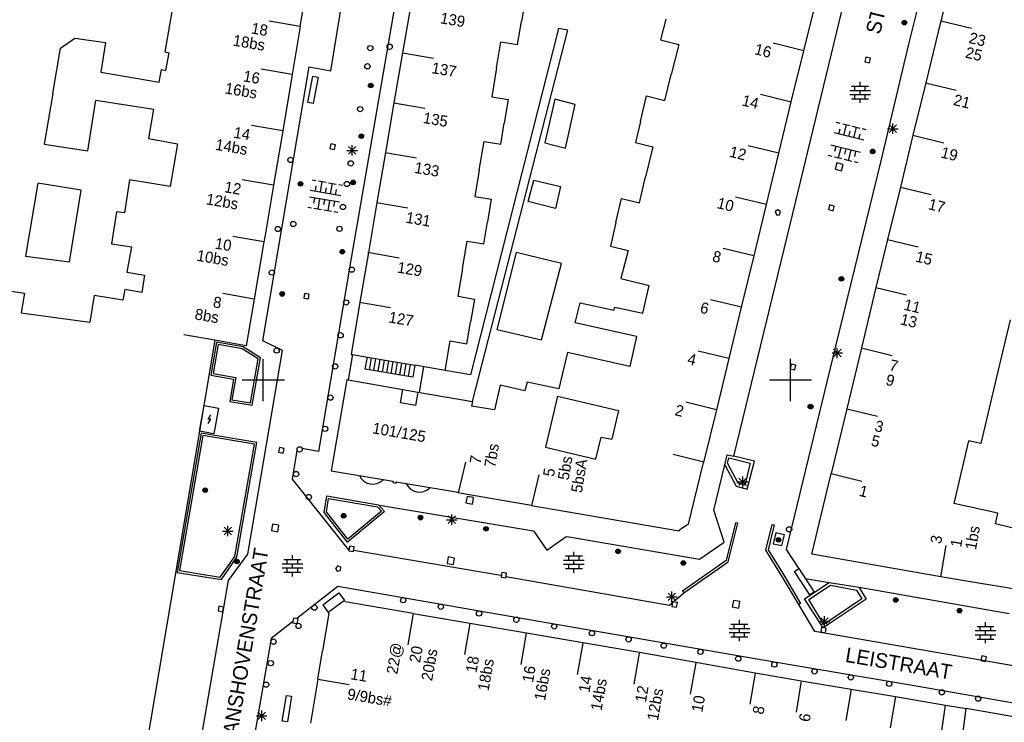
# Model space of a CAD drawing. Header units: millimetres. Extents: x 135944 to 142000, y 454200 to 456692.
# Tile 151 of 185: x 137177 to 137270, y 456418 to 456484. Entities that reach past the tile are written whole.
import ezdxf
from ezdxf.enums import TextEntityAlignment as Align

# ---------------------------------------------------------------- set-up
doc = ezdxf.new("R2010")
doc.units = ezdxf.units.MM
doc.layers.add('TotaalGBKN2013_Bistad', color=251, linetype='Continuous')
doc.styles.add('TotaalGBKN2013X$0$GBKN binnenstad 2009$0$Standard', font='txt')

msp = doc.modelspace()

# ---------------------------------------------------------------- linework, layer by layer
at = {"layer": 'TotaalGBKN2013_Bistad'}
for p, q in [((137265.691, 456499.946), (137261.202, 456481.842)), ((137213.763, 456493.114), (137208.3, 456461.373)), ((137203.506, 456483.502), (137204.61, 456490.043)), ((137265.597, 456489.441), (137264.264, 456484.06)), ((137206.4, 456479.311), (137207.6, 456486.644)), ((137252.422, 456486.082), (137251.233, 456481.22)), ((137214.009, 456485.738), (137213.201, 456481.01)), ((137224.833, 456486.022), (137224.486, 456483.973)), ((137249.974, 456464.726), (137255.127, 456486.034)), ((137191.345, 456485.095), (137190.67, 456481.1)), ((137238.169, 456484.217), (137237.685, 456482.243)), ((137203.508, 456483.502), (137200.552, 456484.01)), ((137203.506, 456483.502), (137202.74, 456478.966)), ((137227.997, 456483.32), (137219.658, 456450.492)), ((137224.117, 456481.796), (137224.486, 456483.973)), ((137228.895, 456483.168), (137227.997, 456483.32)), ((137264.264, 456484.06), (137262.827, 456478.171)), ((137264.264, 456484.06), (137267.18, 456483.355)), ((137180.754, 456481.461), (137182.123, 456482.42)), ((137182.123, 456482.42), (137185.048, 456482.007)), ((137219.835, 456447.965), (137228.895, 456483.168)), ((137180.031, 456477.16), (137180.754, 456481.461)), ((137185.048, 456482.007), (137184.585, 456479.179)), ((137222.125, 456479.597), (137222.543, 456482.062)), ((137222.543, 456482.062), (137224.117, 456481.796)), ((137237.685, 456482.243), (137239.404, 456481.792)), ((137239.404, 456481.792), (137238.69, 456478.963)), ((137251.26, 456481.214), (137248.346, 456481.924)), ((137261.202, 456481.842), (137258.563, 456470.792)), ((137190.67, 456481.1), (137191.083, 456481.021)), ((137190.763, 456479.352), (137191.083, 456481.021)), ((137213.201, 456481.01), (137212.394, 456476.281)), ((137213.187, 456481.012), (137216.144, 456480.503)), ((137251.233, 456481.22), (137250.045, 456476.365)), ((137257.146, 456480.605), (137257.04, 456480.167)), ((137257.584, 456480.499), (137257.146, 456480.605)), ((137257.478, 456480.061), (137257.584, 456480.499)), ((137199.965, 456453.717), (137204.361, 456479.682)), ((137204.361, 456479.682), (137206.4, 456479.311)), ((137222.125, 456479.597), (137221.659, 456476.853)), ((137257.04, 456480.167), (137257.478, 456480.061)), ((137184.585, 456479.179), (137190.117, 456478.222)), ((137190.117, 456478.222), (137190.35, 456479.431)), ((137190.35, 456479.431), (137190.763, 456479.352)), ((137202.741, 456478.966), (137199.785, 456479.474)), ((137202.74, 456478.966), (137201.837, 456473.622)), ((137204.231, 456476.302), (137204.703, 456478.791)), ((137204.703, 456478.791), (137205.194, 456478.698)), ((137205.194, 456478.698), (137204.722, 456476.209)), ((137238.069, 456476.506), (137238.69, 456478.963)), ((137255.792, 456477.86), (137257.392, 456477.86)), ((137256.092, 456477.46), (137256.092, 456477.86)), ((137256.592, 456477.86), (137256.592, 456478.26)), ((137257.092, 456477.46), (137257.092, 456477.86)), ((137262.827, 456478.171), (137261.614, 456473.196)), ((137262.802, 456478.177), (137265.718, 456477.472)), ((137180.031, 456477.16), (137179.226, 456472.367)), ((137221.659, 456476.853), (137223.232, 456476.586)), ((137235.761, 456474.501), (137236.343, 456476.938)), ((137236.343, 456476.938), (137238.069, 456476.506)), ((137250.076, 456476.351), (137247.162, 456477.061)), ((137255.612, 456477.46), (137257.572, 456477.46)), ((137255.612, 456477.06), (137257.572, 456477.06)), ((137256.092, 456476.66), (137256.092, 456477.06)), ((137256.592, 456477.06), (137256.592, 456477.46)), ((137257.092, 456476.66), (137257.092, 456477.06)), ((137183.345, 456471.737), (137184.125, 456476.514)), ((137184.125, 456476.514), (137189.574, 456475.672)), ((137204.722, 456476.209), (137204.231, 456476.302)), ((137212.394, 456476.281), (137211.586, 456471.553)), ((137212.372, 456476.285), (137215.329, 456475.776)), ((137223.232, 456476.586), (137222.853, 456474.354)), ((137227.655, 456476.621), (137226.712, 456472.475)), ((137229.592, 456476.123), (137227.655, 456476.621)), ((137228.649, 456471.977), (137229.592, 456476.123)), ((137250.045, 456476.365), (137248.865, 456471.494)), ((137255.792, 456476.66), (137257.392, 456476.66)), ((137256.592, 456476.26), (137256.592, 456476.66)), ((137189.574, 456475.672), (137189.107, 456472.879)), ((137201.838, 456473.622), (137198.882, 456474.13)), ((137222.513, 456472.349), (137222.853, 456474.354)), ((137235.761, 456474.501), (137235.286, 456472.512)), ((137254.721, 456474.321), (137254.369, 456474.408)), ((137255.659, 456474.088), (137254.955, 456474.263)), ((137255.066, 456473.205), (137255.307, 456474.175)), ((137256.596, 456473.855), (137255.893, 456474.03)), ((137256.004, 456472.972), (137256.245, 456473.943)), ((137259.357, 456473.468), (137260.065, 456474.176)), ((137260.065, 456473.468), (137259.357, 456474.176)), ((137259.711, 456473.322), (137259.711, 456474.322)), ((137201.837, 456473.622), (137200.965, 456468.454)), ((137256.942, 456472.739), (137254.128, 456473.437)), ((137254.597, 456473.321), (137254.718, 456473.806)), ((137255.535, 456473.088), (137255.655, 456473.574)), ((137256.473, 456472.856), (137256.593, 456473.341)), ((137257.183, 456473.71), (137256.831, 456473.797)), ((137259.211, 456473.822), (137260.211, 456473.822)), ((137261.614, 456473.196), (137260.418, 456468.294)), ((137261.612, 456473.197), (137264.528, 456472.492)), ((137179.226, 456472.367), (137183.345, 456471.737)), ((137189.107, 456472.879), (137191.848, 456472.394)), ((137191.848, 456472.394), (137191.51, 456470.361)), ((137206.399, 456472.386), (137206.322, 456471.943)), ((137206.842, 456472.309), (137206.399, 456472.386)), ((137206.765, 456471.866), (137206.842, 456472.309)), ((137208.067, 456471.418), (137208.775, 456472.126)), ((137208.775, 456471.418), (137208.067, 456472.126)), ((137208.421, 456471.272), (137208.421, 456472.272)), ((137220.478, 456469.899), (137220.939, 456472.616)), ((137220.939, 456472.616), (137222.513, 456472.349)), ((137226.712, 456472.475), (137228.649, 456471.977)), ((137235.286, 456472.512), (137236.935, 456472.092)), ((137236.935, 456472.092), (137236.255, 456469.252)), ((137248.892, 456471.488), (137245.978, 456472.198)), ((137256.647, 456471.553), (137253.834, 456472.252)), ((137254.303, 456472.135), (137254.182, 456471.65)), ((137206.322, 456471.943), (137206.765, 456471.866)), ((137207.921, 456471.772), (137208.921, 456471.772)), ((137211.586, 456471.553), (137210.779, 456466.825)), ((137211.557, 456471.558), (137214.514, 456471.049)), ((137248.865, 456471.494), (137247.687, 456466.63)), ((137253.945, 456471.194), (137253.593, 456471.281)), ((137254.883, 456470.961), (137254.179, 456471.136)), ((137254.772, 456472.019), (137254.531, 456471.048)), ((137255.241, 456471.902), (137255.12, 456471.417)), ((137255.71, 456471.786), (137255.469, 456470.816)), ((137256.179, 456471.67), (137256.058, 456471.184)), ((137191.51, 456470.361), (137191.174, 456468.338)), ((137254.381, 456470.578), (137254.235, 456469.976)), ((137258.563, 456470.792), (137254.263, 456453.213)), ((137254.983, 456470.432), (137254.381, 456470.578)), ((137254.837, 456469.83), (137254.983, 456470.432)), ((137255.82, 456470.728), (137255.117, 456470.903)), ((137256.407, 456470.583), (137256.055, 456470.67)), ((137220.478, 456469.899), (137220.053, 456467.397)), ((137254.235, 456469.976), (137254.837, 456469.83)), ((137178.601, 456468.649), (137177.441, 456461.745)), ((137182.733, 456467.987), (137178.601, 456468.649)), ((137187.313, 456468.972), (137186.84, 456465.833)), ((137191.174, 456468.338), (137187.313, 456468.972)), ((137200.965, 456468.454), (137198.009, 456468.962)), ((137200.965, 456468.454), (137200.165, 456463.718)), ((137204.63, 456468.97), (137204.99, 456468.907)), ((137204.939, 456467.901), (137205.024, 456468.394)), ((137205.23, 456468.866), (137205.95, 456468.741)), ((137205.419, 456467.818), (137205.59, 456468.803)), ((137206.19, 456468.699), (137206.91, 456468.574)), ((137206.379, 456467.651), (137206.55, 456468.637)), ((137207.15, 456468.532), (137207.51, 456468.47)), ((137225.131, 456466.907), (137225.645, 456468.938)), ((137225.645, 456468.938), (137228.192, 456468.337)), ((137228.192, 456468.337), (137227.709, 456466.268)), ((137235.664, 456466.787), (137236.255, 456469.252)), ((137181.624, 456461.196), (137182.733, 456467.987)), ((137204.459, 456467.985), (137207.339, 456467.485)), ((137205.899, 456467.735), (137205.984, 456468.227)), ((137206.859, 456467.568), (137206.944, 456468.061)), ((137260.418, 456468.294), (137259.208, 456463.331)), ((137260.417, 456468.294), (137263.333, 456467.589)), ((137207.223, 456466.857), (137204.373, 456467.327)), ((137204.848, 456467.248), (137204.766, 456466.755)), ((137205.323, 456467.17), (137205.16, 456466.183)), ((137205.798, 456467.092), (137205.716, 456466.598)), ((137206.273, 456467.013), (137206.11, 456466.027)), ((137206.748, 456466.935), (137206.666, 456466.442)), ((137210.779, 456466.825), (137209.971, 456462.096)), ((137210.742, 456466.831), (137213.699, 456466.322)), ((137220.053, 456467.397), (137221.626, 456467.13)), ((137221.626, 456467.13), (137221.263, 456464.992)), ((137227.709, 456466.268), (137225.131, 456466.907)), ((137233.439, 456464.931), (137233.97, 456467.2)), ((137233.97, 456467.2), (137235.664, 456466.787)), ((137247.708, 456466.625), (137244.794, 456467.335)), ((137247.687, 456466.63), (137246.509, 456461.766)), ((137253.708, 456466.591), (137253.602, 456466.153)), ((137254.146, 456466.485), (137253.708, 456466.591)), ((137254.04, 456466.047), (137254.146, 456466.485)), ((137186.09, 456465.934), (137185.59, 456462.922)), ((137186.84, 456465.833), (137186.09, 456465.934)), ((137204.566, 456466.281), (137204.21, 456466.34)), ((137205.516, 456466.125), (137204.804, 456466.242)), ((137206.466, 456465.968), (137205.754, 456466.085)), ((137207.06, 456465.87), (137206.704, 456465.929)), ((137248.804, 456466.142), (137248.554, 456465.96)), ((137248.554, 456465.96), (137248.658, 456465.642)), ((137248.658, 456465.642), (137248.951, 456465.642)), ((137249.054, 456465.96), (137248.804, 456466.142)), ((137248.951, 456465.642), (137249.054, 456465.96)), ((137253.602, 456466.153), (137254.04, 456466.047)), ((137220.907, 456462.894), (137221.263, 456464.992)), ((137233.439, 456464.931), (137232.914, 456462.692)), ((137244.619, 456442.768), (137249.974, 456464.726)), ((137200.165, 456463.718), (137200.06, 456463.106)), ((137185.59, 456462.922), (137187.498, 456462.621)), ((137200.06, 456463.106), (137197.104, 456463.614)), ((137200.06, 456463.106), (137199.126, 456457.676)), ((137218.892, 456460.56), (137219.333, 456463.16)), ((137219.333, 456463.16), (137220.907, 456462.894)), ((137259.208, 456463.331), (137258.095, 456458.769)), ((137259.207, 456463.331), (137262.123, 456462.626)), ((137187.498, 456462.621), (137187.059, 456460.231)), ((137209.971, 456462.096), (137209.164, 456457.368)), ((137209.927, 456462.104), (137212.884, 456461.595)), ((137223.984, 456462.078), (137222.142, 456454.797)), ((137228.267, 456461.049), (137223.984, 456462.078)), ((137232.914, 456462.692), (137234.595, 456462.272)), ((137234.595, 456462.272), (137233.921, 456459.616)), ((137246.524, 456461.762), (137243.61, 456462.472)), ((137177.441, 456461.745), (137181.624, 456461.196)), ((137208.3, 456461.373), (137205.242, 456443.232)), ((137226.372, 456453.791), (137228.267, 456461.049)), ((137246.509, 456461.766), (137245.331, 456456.901)), ((137187.059, 456460.231), (137188.737, 456459.933)), ((137188.737, 456459.933), (137188.484, 456458.28)), ((137218.892, 456460.56), (137218.447, 456457.942)), ((137233.921, 456459.616), (137236.595, 456458.96)), ((137173.877, 456458.74), (137177.346, 456458.234)), ((137177.346, 456458.234), (137177.033, 456456.362)), ((137186.868, 456458.565), (137186.681, 456457.571)), ((137188.484, 456458.28), (137186.868, 456458.565)), ((137199.126, 456457.676), (137196.17, 456458.184)), ((137203.907, 456458.214), (137203.83, 456457.771)), ((137204.35, 456458.137), (137203.907, 456458.214)), ((137204.273, 456457.694), (137204.35, 456458.137)), ((137235.984, 456456.336), (137236.595, 456458.96)), ((137258.095, 456458.769), (137256.718, 456453.04)), ((137258.095, 456458.769), (137261.011, 456458.064)), ((137183.971, 456458.025), (137183.556, 456455.478)), ((137186.681, 456457.571), (137183.971, 456458.025)), ((137199.126, 456457.676), (137198.363, 456453.24)), ((137203.83, 456457.771), (137204.273, 456457.694)), ((137209.164, 456457.368), (137208.321, 456452.431)), ((137209.112, 456457.377), (137212.069, 456456.868)), ((137218.447, 456457.942), (137220.02, 456457.675)), ((137220.02, 456457.675), (137219.646, 456455.469)), ((137229.564, 456455.421), (137230.036, 456457.325)), ((137230.036, 456457.325), (137233.238, 456456.604)), ((137245.34, 456456.899), (137242.426, 456457.609)), ((137177.033, 456456.362), (137183.556, 456455.478)), ((137233.238, 456456.604), (137233.343, 456456.917)), ((137233.343, 456456.917), (137235.984, 456456.336)), ((137245.331, 456456.901), (137244.153, 456452.037)), ((137219.301, 456453.439), (137219.646, 456455.469)), ((137235.396, 456454.107), (137229.564, 456455.421)), ((137270.834, 456455.702), (137269.51, 456450.152)), ((137222.142, 456454.797), (137226.372, 456453.791)), ((137195.41, 456453.76), (137192.454, 456454.267)), ((137195.41, 456453.76), (137193.956, 456445.161)), ((137195.56, 456453.59), (137195.024, 456450.457)), ((137197.84, 456453.33), (137195.41, 456453.76)), ((137198.08, 456453.13), (137195.56, 456453.59)), ((137201.817, 456452.79), (137199.965, 456453.717)), ((137217.243, 456450.905), (137217.718, 456453.707)), ((137217.718, 456453.707), (137219.301, 456453.439)), ((137235.396, 456454.107), (137234.755, 456451.267)), ((137195.72, 456453.35), (137195.256, 456450.623)), ((137198, 456452.95), (137195.72, 456453.35)), ((137198.363, 456453.24), (137197.84, 456453.33)), ((137199.5, 456451.99), (137198, 456452.95)), ((137199.72, 456452.09), (137198.08, 456453.13)), ((137198.539, 456433.478), (137201.817, 456452.79)), ((137228.848, 456452.618), (137228.388, 456450.64)), ((137234.755, 456451.267), (137228.848, 456452.618)), ((137244.156, 456452.036), (137241.242, 456452.746)), ((137254.263, 456453.213), (137249.588, 456433.934)), ((137253.938, 456452.564), (137254.938, 456452.564)), ((137254.084, 456452.21), (137254.792, 456452.918)), ((137254.792, 456452.21), (137254.084, 456452.918)), ((137254.438, 456452.064), (137254.438, 456453.064)), ((137256.718, 456453.04), (137255.332, 456447.27)), ((137256.718, 456453.04), (137259.634, 456452.335)), ((137198.77, 456447.83), (137199.5, 456451.99)), ((137198.93, 456447.61), (137199.72, 456452.09)), ((137200, 456450), (137200, 456452)), ((137208.45, 456452.41), (137208.05, 456449.999)), ((137208.321, 456452.431), (137208.45, 456452.41)), ((137208.45, 456452.41), (137209.869, 456452.167)), ((137209.675, 456451.034), (137209.869, 456452.167)), ((137209.869, 456452.167), (137214.364, 456451.397)), ((137210.083, 456450.965), (137210.277, 456452.098)), ((137210.492, 456450.895), (137210.686, 456452.028)), ((137210.9, 456450.825), (137211.094, 456451.958)), ((137211.309, 456450.755), (137211.503, 456451.888)), ((137211.717, 456450.685), (137211.911, 456451.818)), ((137212.126, 456450.615), (137212.32, 456451.748)), ((137212.534, 456450.545), (137212.728, 456451.678)), ((137212.943, 456450.475), (137213.137, 456451.608)), ((137213.351, 456450.405), (137213.545, 456451.538)), ((137244.153, 456452.037), (137242.975, 456447.172)), ((137250, 456450), (137250, 456452)), ((137195.256, 456450.623), (137197.38, 456450.25)), ((137214.17, 456450.265), (137209.675, 456451.034)), ((137213.76, 456450.335), (137213.954, 456451.468)), ((137214.364, 456451.397), (137214.17, 456450.265)), ((137217.243, 456450.905), (137214.364, 456451.397)), ((137215.202, 456451.254), (137214.77, 456448.839)), ((137219.658, 456450.492), (137217.243, 456450.905)), ((137228.388, 456450.64), (137228.042, 456449.154)), ((137250.076, 456451.502), (137249.97, 456451.064)), ((137249.97, 456451.064), (137250.408, 456450.958)), ((137250.514, 456451.396), (137250.076, 456451.502)), ((137250.408, 456450.958), (137250.514, 456451.396)), ((137195.024, 456450.457), (137197.16, 456450.09)), ((137197.16, 456450.09), (137196.81, 456447.95)), ((137197.38, 456450.25), (137197.03, 456448.11)), ((137198, 456450), (137200, 456450)), ((137200, 456450), (137202, 456450)), ((137200, 456448), (137200, 456450)), ((137207.921, 456450.021), (137206.451, 456441.401)), ((137208.05, 456449.999), (137207.921, 456450.021)), ((137208.05, 456449.999), (137213.223, 456449.106)), ((137225.025, 456449.782), (137224.81, 456448.973)), ((137228.042, 456449.154), (137225.025, 456449.782)), ((137248, 456450), (137250, 456450)), ((137250, 456450), (137252, 456450)), ((137250, 456448), (137250, 456450)), ((137269.51, 456450.152), (137268.039, 456443.988)), ((137213.004, 456447.835), (137213.223, 456449.106)), ((137213.223, 456449.106), (137214.652, 456448.86)), ((137214.652, 456448.86), (137214.433, 456447.589)), ((137214.652, 456448.86), (137219.835, 456447.965)), ((137222.472, 456449.519), (137221.926, 456447.182)), ((137224.81, 456448.973), (137222.472, 456449.519)), ((137196.81, 456447.95), (137198.93, 456447.61)), ((137197.03, 456448.11), (137198.77, 456447.83)), ((137214.433, 456447.589), (137213.004, 456447.835)), ((137219.835, 456447.965), (137219.759, 456447.522)), ((137227.908, 456448.479), (137226.766, 456443.646)), ((137227.908, 456448.479), (137233.702, 456447.095)), ((137242.972, 456447.173), (137240.058, 456447.883)), ((137193.956, 456445.161), (137194.4, 456447.57)), ((137194.4, 456447.57), (137195.74, 456447.32)), ((137195.74, 456447.32), (137195.3, 456444.91)), ((137221.926, 456447.182), (137219.759, 456447.522)), ((137233.702, 456447.095), (137233.06, 456444.382)), ((137242.975, 456447.172), (137241.764, 456442.172)), ((137255.332, 456447.27), (137253.855, 456441.121)), ((137255.332, 456447.27), (137258.248, 456446.565)), ((137194.77, 456446.297), (137195.02, 456446.727)), ((137194.77, 456445.867), (137195.02, 456446.297)), ((137195.02, 456446.297), (137194.77, 456446.297)), ((137193.956, 456445.161), (137188.65, 456413.89)), ((137195.3, 456444.91), (137193.956, 456445.161)), ((137194.11, 456444.97), (137191.822, 456431.756)), ((137194.27, 456444.73), (137192.059, 456431.929)), ((137199.39, 456444.07), (137194.11, 456444.97)), ((137199.15, 456443.91), (137194.27, 456444.73)), ((137197.48, 456433.2), (137199.39, 456444.07)), ((137231.522, 456442.485), (137232.042, 456444.587)), ((137232.042, 456444.587), (137233.06, 456444.382)), ((137266.871, 456444.245), (137265.48, 456438.304)), ((137268.039, 456443.988), (137266.871, 456444.245)), ((137197.3, 456433.28), (137199.15, 456443.91)), ((137201.522, 456443.597), (137201.445, 456443.154)), ((137201.445, 456443.154), (137201.888, 456443.077)), ((137201.965, 456443.52), (137201.522, 456443.597)), ((137201.888, 456443.077), (137201.965, 456443.52)), ((137202.762, 456440.593), (137203.225, 456443.302)), ((137205.242, 456443.232), (137203.687, 456443.497)), ((137226.766, 456443.646), (137231.522, 456442.485)), ((137219.179, 456442.208), (137218.488, 456439.288)), ((137241.776, 456442.222), (137238.862, 456442.932)), ((137243.779, 456441.963), (137244.005, 456442.917)), ((137244.005, 456442.917), (137244.619, 456442.768)), ((137244.027, 456442.102), (137244.16, 456442.628)), ((137244.16, 456442.628), (137246.181, 456442.128)), ((137246.57, 456442.294), (137244.619, 456442.768)), ((137245.893, 456439.657), (137246.57, 456442.294)), ((137206.451, 456441.401), (137212.32, 456440.406)), ((137240.323, 456436.319), (137241.764, 456442.172)), ((137242.742, 456437.671), (137243.779, 456441.963)), ((137243.779, 456441.963), (137244.858, 456439.93)), ((137243.779, 456441.963), (137244.858, 456439.93)), ((137245.035, 456440.213), (137244.027, 456442.102)), ((137246.181, 456442.128), (137245.68, 456440.043)), ((137207.71, 456434.399), (137202.762, 456440.593)), ((137209.123, 456440.948), (137209.288, 456440.664)), ((137209.288, 456440.664), (137209.516, 456440.427)), ((137209.516, 456440.427), (137209.795, 456440.253)), ((137211.06, 456440.313), (137211.321, 456440.513)), ((137211.321, 456440.513), (137211.372, 456440.567)), ((137212.32, 456440.406), (137212.298, 456440.269)), ((137212.594, 456440.218), (137212.61, 456440.342)), ((137212.61, 456440.342), (137218.471, 456439.351)), ((137226.142, 456441.009), (137225.451, 456438.089)), ((137244.965, 456440.347), (137245.965, 456440.347)), ((137245.111, 456439.993), (137245.819, 456440.701)), ((137245.819, 456439.993), (137245.111, 456440.701)), ((137245.465, 456439.847), (137245.465, 456440.847)), ((137252.023, 456433.498), (137253.855, 456441.121)), ((137253.855, 456441.121), (137256.771, 456440.416)), ((137209.795, 456440.253), (137210.107, 456440.15)), ((137210.107, 456440.15), (137210.435, 456440.126)), ((137210.435, 456440.126), (137210.759, 456440.181)), ((137210.759, 456440.181), (137211.06, 456440.313)), ((137212.298, 456440.269), (137212.594, 456440.218)), ((137213.56, 456440.181), (137213.725, 456439.897)), ((137213.725, 456439.897), (137213.954, 456439.661)), ((137213.954, 456439.661), (137214.233, 456439.487)), ((137214.233, 456439.487), (137214.545, 456439.385)), ((137214.873, 456439.362), (137215.197, 456439.418)), ((137215.197, 456439.418), (137215.498, 456439.551)), ((137215.498, 456439.551), (137215.758, 456439.751)), ((137215.758, 456439.751), (137215.806, 456439.802)), ((137244.858, 456439.93), (137245.893, 456439.657)), ((137245.68, 456440.043), (137245.035, 456440.213)), ((137205.77, 456437.44), (137206.02, 456439.01)), ((137205.99, 456437.5), (137206.18, 456438.77)), ((137206.02, 456439.01), (137210.911, 456438.177)), ((137206.18, 456438.77), (137210.824, 456437.983)), ((137214.545, 456439.385), (137214.873, 456439.362)), ((137218.459, 456439.296), (137218.471, 456439.351)), ((137221.728, 456438.724), (137218.459, 456439.296)), ((137219.324, 456438.956), (137219.217, 456438.345)), ((137219.935, 456438.849), (137219.324, 456438.956)), ((137219.828, 456438.238), (137219.935, 456438.849)), ((137225.451, 456438.089), (137221.728, 456438.724)), ((137211.49, 456437.54), (137208, 456434.64)), ((137211.21, 456437.56), (137208.02, 456434.92)), ((137210.824, 456437.983), (137211.21, 456437.56)), ((137210.911, 456438.177), (137211.49, 456437.54)), ((137211.024, 456438.143), (137225.639, 456435.704)), ((137219.217, 456438.345), (137219.828, 456438.238)), ((137225.451, 456438.089), (137239.436, 456435.702)), ((137243.701, 456434.611), (137242.742, 456437.671)), ((137269.652, 456437.378), (137265.48, 456438.304)), ((137208, 456434.64), (137205.77, 456437.44)), ((137208.02, 456434.92), (137205.99, 456437.5)), ((137217.378, 456436.753), (137218.378, 456436.753)), ((137217.524, 456436.399), (137218.232, 456437.107)), ((137218.232, 456436.399), (137217.524, 456437.107)), ((137217.878, 456436.253), (137217.878, 456437.253)), ((137269.445, 456436.355), (137269.652, 456437.378)), ((137196.14, 456435.68), (137197.14, 456435.68)), ((137196.286, 456435.326), (137196.994, 456436.034)), ((137196.994, 456435.326), (137196.286, 456436.034)), ((137196.64, 456435.18), (137196.64, 456436.18)), ((137200.87, 456436.329), (137200.763, 456435.718)), ((137200.763, 456435.718), (137201.374, 456435.611)), ((137201.481, 456436.222), (137200.87, 456436.329)), ((137201.374, 456435.611), (137201.481, 456436.222)), ((137225.639, 456435.704), (137226.891, 456433.861)), ((137239.436, 456435.702), (137239.476, 456435.792)), ((137239.476, 456435.792), (137240.165, 456436.283)), ((137240.165, 456436.283), (137240.323, 456436.319)), ((137244.791, 456436.471), (137243.906, 456432.873)), ((137244.087, 456432.756), (137244.991, 456436.431)), ((137244.991, 456436.431), (137244.791, 456436.471)), ((137247.671, 456433.854), (137248.261, 456436.311)), ((137248.461, 456436.271), (137247.89, 456433.891)), ((137248.261, 456436.311), (137248.461, 456436.271)), ((137275.205, 456434.97), (137269.445, 456436.355)), ((137226.891, 456433.861), (137228.737, 456435.151)), ((137228.737, 456435.151), (137228.961, 456435.128)), ((137228.961, 456435.128), (137241.367, 456433.008)), ((137248.594, 456435.495), (137248.34, 456434.455)), ((137249.425, 456435.317), (137248.594, 456435.495)), ((137249.162, 456434.298), (137249.425, 456435.317)), ((137208.105, 456433.904), (137207.71, 456434.399)), ((137208.18, 456434.256), (137208.099, 456433.813)), ((137208.099, 456433.813), (137208.542, 456433.732)), ((137208.623, 456434.175), (137208.18, 456434.256)), ((137208.542, 456433.732), (137208.623, 456434.175)), ((137222.522, 456431.46), (137208.56, 456433.827)), ((137241.367, 456433.008), (137243.701, 456434.611)), ((137249.241, 456431.301), (137247.671, 456433.854)), ((137247.89, 456433.891), (137249.421, 456431.401)), ((137248.34, 456434.455), (137249.162, 456434.298)), ((137249.588, 456433.934), (137250.783, 456432.107)), ((137264.255, 456431.35), (137264.767, 456434.307)), ((137195.92, 456431.3), (137197.3, 456433.28)), ((137196.02, 456431.08), (137197.48, 456433.2)), ((137196.697, 456431.004), (137198.539, 456433.478)), ((137201.96, 456432.98), (137203.56, 456432.98)), ((137202.26, 456432.58), (137202.26, 456432.98)), ((137202.76, 456432.98), (137202.76, 456433.38)), ((137203.26, 456432.58), (137203.26, 456432.98)), ((137217.536, 456433.22), (137217.429, 456432.609)), ((137218.147, 456433.113), (137217.536, 456433.22)), ((137218.04, 456432.502), (137218.147, 456433.113)), ((137228.484, 456432.924), (137230.444, 456432.924)), ((137228.664, 456433.324), (137230.264, 456433.324)), ((137228.964, 456432.924), (137228.964, 456433.324)), ((137229.464, 456433.324), (137229.464, 456433.724)), ((137229.464, 456432.524), (137229.464, 456432.924)), ((137229.964, 456432.924), (137229.964, 456433.324)), ((137243.906, 456432.873), (137239.761, 456429.991)), ((137264.255, 456431.35), (137252.023, 456433.498)), ((137192.059, 456431.929), (137195.92, 456431.3)), ((137201.78, 456432.58), (137203.74, 456432.58)), ((137201.78, 456432.18), (137203.74, 456432.18)), ((137202.26, 456431.78), (137202.26, 456432.18)), ((137202.76, 456432.18), (137202.76, 456432.58)), ((137203.26, 456431.78), (137203.26, 456432.18)), ((137207.064, 456432.369), (137206.845, 456432.116)), ((137206.845, 456432.116), (137206.995, 456431.865)), ((137206.995, 456431.865), (137207.321, 456431.939)), ((137207.349, 456432.247), (137207.064, 456432.369)), ((137207.321, 456431.939), (137207.349, 456432.247)), ((137217.429, 456432.609), (137218.04, 456432.502)), ((137228.484, 456432.524), (137230.444, 456432.524)), ((137228.664, 456432.124), (137230.264, 456432.124)), ((137228.964, 456432.124), (137228.964, 456432.524)), ((137229.464, 456431.724), (137229.464, 456432.124)), ((137229.964, 456432.124), (137229.964, 456432.524)), ((137239.881, 456429.831), (137244.087, 456432.756)), ((137250.364, 456431.845), (137250.782, 456432.12)), ((137250.782, 456432.12), (137252.243, 456429.897)), ((137191.822, 456431.756), (137196.02, 456431.08)), ((137193.622, 456413.187), (137196.697, 456431.004)), ((137201.96, 456431.78), (137203.56, 456431.78)), ((137202.76, 456431.38), (137202.76, 456431.78)), ((137222.635, 456431.763), (137222.558, 456431.32)), ((137222.558, 456431.32), (137223.001, 456431.243)), ((137223.078, 456431.686), (137222.635, 456431.763)), ((137223.001, 456431.243), (137223.078, 456431.686)), ((137223.011, 456431.375), (137238.527, 456428.647)), ((137250.781, 456428.721), (137249.241, 456431.301)), ((137249.421, 456431.401), (137250.961, 456428.821)), ((137251.825, 456429.622), (137250.364, 456431.845)), ((137251.405, 456431.183), (137253.673, 456430.804)), ((137264.806, 456431.253), (137264.255, 456431.35)), ((137273.997, 456429.699), (137264.806, 456431.253)), ((137207.077, 456430.437), (137203.166, 456427.389)), ((137226.12, 456427.11), (137207.077, 456430.437)), ((137251.343, 456429.254), (137253.673, 456430.804)), ((137251.739, 456429.185), (137253.784, 456430.549)), ((137253.673, 456430.804), (137256.503, 456430.345)), ((137253.784, 456430.549), (137256.248, 456430.069)), ((137256.248, 456430.069), (137256.76, 456429.246)), ((137256.503, 456430.345), (137270.748, 456427.851)), ((137256.503, 456430.345), (137256.543, 456430.278)), ((137256.543, 456430.278), (137257.176, 456429.212)), ((137205.634, 456428.699), (137207.178, 456429.822)), ((137207.178, 456429.822), (137207.707, 456429.094)), ((137238.236, 456429.433), (137239.236, 456429.433)), ((137238.382, 456429.079), (137239.09, 456429.787)), ((137239.09, 456429.079), (137238.382, 456429.787)), ((137238.527, 456428.647), (137239.881, 456429.831)), ((137238.736, 456428.933), (137238.736, 456429.933)), ((137239.761, 456429.991), (137239.881, 456429.831)), ((137253.096, 456426.503), (137251.343, 456429.254)), ((137253.17, 456426.808), (137251.739, 456429.185)), ((137252.243, 456429.897), (137251.825, 456429.622)), ((137257.176, 456429.212), (137253.096, 456426.503)), ((137256.76, 456429.246), (137253.17, 456426.808)), ((137195.792, 456428.544), (137195.715, 456428.101)), ((137196.235, 456428.467), (137195.792, 456428.544)), ((137196.158, 456428.024), (137196.235, 456428.467)), ((137205.634, 456428.699), (137206.163, 456427.971)), ((137207.707, 456429.094), (137206.163, 456427.971)), ((137207.771, 456428.967), (137207.707, 456429.094)), ((137214.228, 456427.859), (137207.771, 456428.967)), ((137238.824, 456428.974), (137238.747, 456428.531)), ((137238.747, 456428.531), (137239.19, 456428.454)), ((137239.267, 456428.897), (137238.824, 456428.974)), ((137239.19, 456428.454), (137239.267, 456428.897)), ((137244.586, 456429.101), (137244.479, 456428.49)), ((137244.479, 456428.49), (137245.09, 456428.383)), ((137245.197, 456428.994), (137244.586, 456429.101)), ((137245.09, 456428.383), (137245.197, 456428.994)), ((137250.961, 456428.821), (137250.781, 456428.721)), ((137252.321, 456426.141), (137250.781, 456428.721)), ((137195.715, 456428.101), (137196.158, 456428.024)), ((137202.854, 456427.426), (137202.777, 456426.983)), ((137203.297, 456427.349), (137202.854, 456427.426)), ((137203.22, 456426.906), (137203.297, 456427.349)), ((137206.203, 456427.877), (137205.618, 456424.328)), ((137206.163, 456427.971), (137206.203, 456427.877)), ((137214.228, 456427.858), (137213.712, 456424.903)), ((137214.228, 456427.859), (137219.587, 456426.94)), ((137245.148, 456426.855), (137245.148, 456427.255)), ((137252.867, 456426.755), (137253.575, 456427.463)), ((137253.575, 456426.755), (137252.867, 456427.463)), ((137253.221, 456426.609), (137253.221, 456427.609)), ((137202.778, 456427.086), (137200.743, 456425.5)), ((137202.777, 456426.983), (137203.22, 456426.906)), ((137219.584, 456426.922), (137219.068, 456423.967)), ((137219.587, 456426.94), (137224.946, 456426.02)), ((137248.493, 456423.237), (137226.12, 456427.11)), ((137244.168, 456426.455), (137246.128, 456426.455)), ((137244.348, 456426.855), (137245.948, 456426.855)), ((137244.648, 456426.455), (137244.648, 456426.855)), ((137245.148, 456426.055), (137245.148, 456426.455)), ((137245.648, 456426.455), (137245.648, 456426.855)), ((137252.721, 456427.109), (137253.721, 456427.109)), ((137252.94, 456426.562), (137252.864, 456426.118)), ((137253.384, 456426.486), (137252.94, 456426.562)), ((137253.308, 456426.042), (137253.384, 456426.486)), ((137267.697, 456426.644), (137269.297, 456426.644)), ((137267.997, 456426.244), (137267.997, 456426.644)), ((137268.497, 456426.644), (137268.497, 456427.044)), ((137268.997, 456426.244), (137268.997, 456426.644)), ((137200.743, 456425.5), (137198.077, 456409.922)), ((137224.94, 456425.986), (137224.424, 456423.031)), ((137224.946, 456426.02), (137230.305, 456425.1)), ((137244.168, 456426.055), (137246.128, 456426.055)), ((137244.348, 456425.655), (137245.948, 456425.655)), ((137244.648, 456425.655), (137244.648, 456426.055)), ((137245.148, 456425.255), (137245.148, 456425.655)), ((137245.648, 456425.655), (137245.648, 456426.055)), ((137283.578, 456420.757), (137252.321, 456426.141)), ((137252.864, 456426.118), (137253.308, 456426.042)), ((137267.517, 456426.244), (137269.477, 456426.244)), ((137267.517, 456425.844), (137269.477, 456425.844)), ((137267.697, 456425.444), (137269.297, 456425.444)), ((137267.997, 456425.444), (137267.997, 456425.844)), ((137268.497, 456425.844), (137268.497, 456426.244)), ((137268.497, 456425.044), (137268.497, 456425.444)), ((137268.997, 456425.444), (137268.997, 456425.844)), ((137230.296, 456425.05), (137229.78, 456422.095)), ((137230.305, 456425.1), (137235.663, 456424.181)), ((137205.175, 456421.641), (137205.618, 456424.328)), ((137235.652, 456424.114), (137235.136, 456421.159)), ((137235.663, 456424.181), (137241.024, 456423.261)), ((137268.134, 456423.846), (137268.057, 456423.403)), ((137268.577, 456423.769), (137268.134, 456423.846)), ((137268.5, 456423.326), (137268.577, 456423.769)), ((137241.008, 456423.178), (137240.492, 456420.223)), ((137241.024, 456423.261), (137241.032, 456423.26)), ((137241.032, 456423.26), (137246.65, 456422.253)), ((137261.197, 456421.108), (137248.493, 456423.237)), ((137268.057, 456423.403), (137268.5, 456423.326)), ((137246.643, 456422.215), (137246.144, 456419.257)), ((137246.65, 456422.253), (137250.137, 456421.628)), ((137205.175, 456421.641), (137204.736, 456418.979)), ((137205.175, 456421.641), (137208.134, 456421.144)), ((137250.137, 456421.628), (137251.025, 456421.479)), ((137251.025, 456421.479), (137250.526, 456418.521)), ((137251.025, 456421.479), (137255.759, 456420.684)), ((137272.52, 456419.132), (137261.197, 456421.108)), ((137201.802, 456417.658), (137202.19, 456420.101)), ((137202.19, 456420.101), (137202.684, 456420.023)), ((137202.684, 456420.023), (137202.296, 456417.58)), ((137255.759, 456420.684), (137255.26, 456417.726)), ((137255.759, 456420.684), (137259.95, 456419.98)), ((137259.95, 456419.98), (137259.451, 456417.022)), ((137259.95, 456419.98), (137264.708, 456419.18)), ((137204.736, 456418.979), (137204.478, 456417.456)), ((137263.458, 456410.386), (137264.708, 456419.18)), ((137264.708, 456419.18), (137266.652, 456418.844)), ((137265.188, 456407.705), (137266.652, 456418.844)), ((137283.019, 456416.017), (137266.652, 456418.844)), ((137199.347, 456418.152), (137200.347, 456418.152)), ((137199.493, 456417.798), (137200.201, 456418.506)), ((137200.201, 456417.798), (137199.493, 456418.506)), ((137199.847, 456417.652), (137199.847, 456418.652)), ((137202.296, 456417.58), (137201.802, 456417.658))]:
    msp.add_line(p, q, dxfattribs=at)
for centre, radius in [((137260.804, 456483.881), 0.215), ((137260.804, 456483.881), 0.155), ((137260.804, 456483.881), 0.095), ((137260.804, 456483.881), 0.035), ((137210.142, 456481.461), 0.25), ((137211.982, 456481.591), 0.25), ((137209.872, 456479.741), 0.25), ((137210.19, 456477.92), 0.215), ((137210.19, 456477.92), 0.155), ((137210.19, 456477.92), 0.095), ((137210.19, 456477.92), 0.035), ((137209.182, 456475.681), 0.25), ((137209.3, 456473.12), 0.215), ((137209.3, 456473.12), 0.155), ((137209.3, 456473.12), 0.095), ((137209.3, 456473.12), 0.035), ((137257.791, 456471.67), 0.215), ((137257.791, 456471.67), 0.155), ((137257.791, 456471.67), 0.095), ((137257.791, 456471.67), 0.035), ((137202.573, 456470.862), 0.25), ((137208.292, 456470.531), 0.25), ((137203.53, 456468.6), 0.215), ((137203.53, 456468.6), 0.155), ((137203.53, 456468.6), 0.095), ((137203.53, 456468.6), 0.035), ((137207.932, 456468.581), 0.25), ((137208.52, 456468.73), 0.215), ((137208.52, 456468.73), 0.155), ((137208.52, 456468.73), 0.095), ((137208.52, 456468.73), 0.035), ((137207.552, 456466.401), 0.25), ((137202.846, 456464.787), 0.25), ((137201.378, 456464.312), 0.25), ((137207.222, 456464.331), 0.25), ((137207.5, 456462.17), 0.215), ((137207.5, 456462.17), 0.155), ((137207.5, 456462.17), 0.095), ((137207.5, 456462.17), 0.035), ((137200.806, 456460.186), 0.25), ((137208.402, 456460.461), 0.25), ((137254.829, 456459.589), 0.215), ((137254.829, 456459.589), 0.155), ((137254.829, 456459.589), 0.095), ((137254.829, 456459.589), 0.035), ((137201.79, 456458.16), 0.215), ((137201.79, 456458.16), 0.155), ((137201.79, 456458.16), 0.095), ((137201.79, 456458.16), 0.035), ((137207.862, 456457.351), 0.25), ((137207.332, 456454.241), 0.25), ((137201.26, 456452.79), 0.25), ((137206.812, 456451.291), 0.25), ((137206.362, 456448.331), 0.25), ((137251.88, 456447.484), 0.215), ((137251.921, 456447.475), 0.215), ((137251.88, 456447.484), 0.155), ((137251.921, 456447.475), 0.155), ((137251.88, 456447.484), 0.095), ((137251.921, 456447.475), 0.095), ((137251.88, 456447.484), 0.035), ((137251.921, 456447.475), 0.035), ((137205.862, 456445.371), 0.25), ((137203.45, 456443.42), 0.25), ((137203.11, 456441.08), 0.25), ((137194.49, 456439.56), 0.215), ((137194.49, 456439.56), 0.155), ((137194.49, 456439.56), 0.095), ((137194.49, 456439.56), 0.035), ((137204.32, 456438.9), 0.25), ((137207.62, 456437.13), 0.215), ((137207.62, 456437.13), 0.155), ((137207.62, 456437.13), 0.095), ((137207.62, 456437.13), 0.035), ((137214.909, 456436.954), 0.215), ((137214.909, 456436.954), 0.155), ((137214.909, 456436.954), 0.095), ((137214.909, 456436.954), 0.035), ((137221.126, 456435.886), 0.215), ((137221.126, 456435.886), 0.155), ((137221.126, 456435.886), 0.095), ((137221.126, 456435.886), 0.035), ((137249.862, 456435.841), 0.25), ((137248.861, 456434.853), 0.215), ((137248.861, 456434.853), 0.155), ((137248.861, 456434.853), 0.095), ((137248.861, 456434.853), 0.035), ((137233.646, 456433.751), 0.215), ((137233.646, 456433.751), 0.155), ((137233.646, 456433.751), 0.095), ((137233.646, 456433.751), 0.035), ((137197.5, 456432.79), 0.215), ((137197.5, 456432.79), 0.155), ((137197.5, 456432.79), 0.095), ((137239.835, 456432.649), 0.215), ((137197.5, 456432.79), 0.035), ((137239.835, 456432.649), 0.155), ((137239.835, 456432.649), 0.095), ((137239.835, 456432.649), 0.035), ((137213.26, 456429.121), 0.25), ((137259.98, 456429.144), 0.215), ((137259.98, 456429.144), 0.155), ((137259.98, 456429.144), 0.095), ((137259.98, 456429.144), 0.035), ((137204.846, 456428.423), 0.25), ((137216.843, 456428.505), 0.25), ((137266.024, 456428.133), 0.215), ((137266.024, 456428.133), 0.155), ((137266.024, 456428.133), 0.095), ((137220.462, 456427.864), 0.25), ((137223.998, 456427.269), 0.25), ((137266.024, 456428.133), 0.035), ((137203.342, 456426.682), 0.25), ((137227.592, 456426.635), 0.25), ((137200.959, 456425.2), 0.25), ((137231.167, 456425.994), 0.25), ((137234.646, 456425.41), 0.25), ((137237.979, 456424.813), 0.25), ((137241.458, 456424.226), 0.25), ((137245.048, 456423.581), 0.25), ((137200.706, 456423.153), 0.25), ((137248.465, 456423.028), 0.25), ((137252.276, 456422.374), 0.25), ((137255.719, 456421.803), 0.25), ((137200.277, 456421.116), 0.25), ((137259.356, 456421.192), 0.25), ((137264.352, 456420.393), 0.25), ((137267.793, 456419.796), 0.25)]:
    msp.add_circle(centre, radius, dxfattribs=at)

# ---------------------------------------------------------------- texts
at = {"layer": 'TotaalGBKN2013_Bistad', "style": 'TotaalGBKN2013X$0$GBKN binnenstad 2009$0$Standard'}
for s, rotation, p in [('STAALSTRAAT', 76.34287, (137258.48, 456482.693)), ('ST.- JANSHOVENSTRAAT', 80.3938, (137196.703, 456411.355)), ('LEISTRAAT', 350.48887, (137255.127, 456423.281))]:
    msp.add_text(s, height=1.4, rotation=rotation, dxfattribs=at).set_placement(p)
for s, rotation, p in [('139', 350.2905, (137216.807, 456484.346)), ('23', 346.3943, (137266.966, 456482.481)), ('25', 346.3943, (137266.629, 456481.092)), ('137', 350.2905, (137215.992, 456479.619)), ('21', 346.3943, (137265.502, 456476.598)), ('135', 350.2905, (137215.177, 456474.892)), ('19', 346.3943, (137264.313, 456471.618)), ('133', 350.2905, (137214.365, 456470.164)), ('17', 346.3943, (137263.119, 456466.714)), ('131', 350.2905, (137213.547, 456465.438)), ('15', 346.3943, (137261.909, 456461.752)), ('129', 350.2905, (137212.732, 456460.711)), ('11', 346.3943, (137260.796, 456457.19)), ('127', 350.2905, (137211.918, 456455.984)), ('13', 346.3943, (137260.461, 456455.8)), ('7', 346.3943, (137259.42, 456451.46)), ('9', 346.3943, (137259.083, 456450.072)), ('101/125', 350.2152, (137210.372, 456445.471)), ('3', 346.3943, (137258.034, 456445.69)), ('5', 346.3943, (137257.694, 456444.303)), ('7bs', 80.3141, (137221.466, 456441.724)), ('7', 80.3141, (137220.072, 456442.066)), ('5bs', 80.3141, (137228.431, 456440.531)), ('5bsA', 80.3141, (137229.686, 456439.338)), ('5', 80.3141, (137227.034, 456440.865)), ('1', 346.3943, (137256.556, 456439.542)), ('1bs', 80.19, (137267.071, 456433.929)), ('3', 80.19, (137263.758, 456434.498)), ('1', 80.19, (137265.661, 456434.171)), ('11', 350.4566, (137208.301, 456422.16)), ('9/9bs#', 350.4566, (137207.989, 456420.255))]:
    msp.add_text(s, height=1.054, rotation=rotation, dxfattribs=at).set_placement(p, align=Align.MIDDLE_LEFT)
for s, rotation, p in [('18', 350.2764, (137200.424, 456483.115)), ('18bs', 350.2764, (137200.154, 456481.714)), ('16', 346.3278, (137248.162, 456481.039)), ('16', 350.2764, (137199.668, 456478.576)), ('16bs', 350.2764, (137199.404, 456477.176)), ('14', 346.3278, (137246.965, 456476.179)), ('14', 350.2764, (137198.752, 456473.234)), ('14bs', 350.2764, (137198.488, 456471.834)), ('12', 346.3278, (137245.78, 456471.316)), ('12', 350.2764, (137197.884, 456468.067)), ('12bs', 350.2764, (137197.615, 456466.666)), ('10', 346.3278, (137244.601, 456466.451)), ('10', 350.2764, (137196.981, 456462.718)), ('10bs', 350.2764, (137196.721, 456461.317)), ('8', 346.3278, (137243.399, 456461.592)), ('8', 350.2764, (137196.03, 456457.291)), ('6', 346.3278, (137242.232, 456456.725)), ('8bs', 350.2764, (137195.767, 456455.89)), ('4', 346.3278, (137241.033, 456451.866)), ('2', 346.3278, (137239.852, 456447.003)), ('22@', 80.0783, (137212.701, 456425.088)), ('20', 80.0891, (137214.61, 456424.771)), ('20bs', 80.0891, (137216.014, 456424.512)), ('18', 80.0891, (137219.963, 456423.817)), ('18bs', 80.0891, (137221.366, 456423.56)), ('16', 80.0891, (137225.323, 456422.898)), ('16bs', 80.0891, (137226.726, 456422.642)), ('14', 80.0891, (137230.676, 456421.951)), ('14bs', 80.0891, (137232.079, 456421.687)), ('12', 80.0891, (137236.032, 456421.014)), ('12bs', 80.0891, (137237.434, 456420.752)), ('10', 80.0891, (137241.388, 456420.083)), ('8', 80.4331, (137247.038, 456419.1)), ('6', 80.4331, (137251.423, 456418.39))]:
    msp.add_text(s, height=1.054, rotation=rotation, dxfattribs=at).set_placement(p, align=Align.MIDDLE_RIGHT)

doc.saveas('drawing.dxf')
